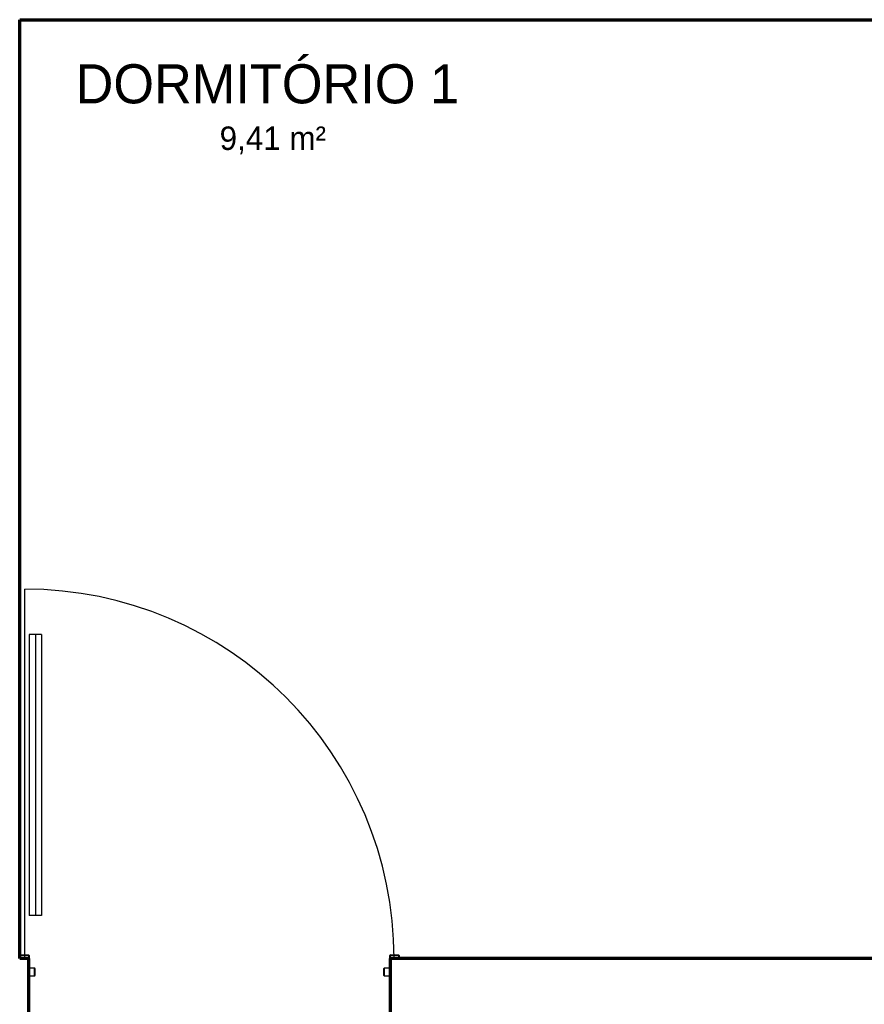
# Model space of a CAD drawing. Header units: millimetres. Extents: x -20654 to 2526, y -8238 to 977.
# Tile 216 of 219: x -10248.87 to -10246.71, y -4105.35 to -4102.83. Entities that reach past the tile are written whole.
import ezdxf

# ---------------------------------------------------------------- set-up
doc = ezdxf.new("R2010")
doc.units = ezdxf.units.MM
doc.layers.add('01 CONTORNO_dwg', color=252, linetype='Continuous')
doc.layers.add('HACHURA 09', color=9, linetype='Continuous')
doc.styles.add('Century Gothic', font='GOTHIC.TTF', dxfattribs={"height": 60})
doc.styles.add('Century Gothic_1', font='GOTHIC.TTF', dxfattribs={"height": 100})

msp = doc.modelspace()

# ---------------------------------------------------------------- hatches: boundary and pattern name
at = {"layer": 'HACHURA 09'}
h = msp.add_hatch(color=256, dxfattribs=at)
h.paths.add_polyline_path([(-10248.8501, -4105.2791), (-10248.8371, -4105.2791), (-10248.8371, -4105.2781), (-10248.8501, -4105.2781)], flags=0)
h.paths.add_polyline_path([(-10247.9288, -4105.2791), (-10247.9288, -4105.2781), (-10247.9418, -4105.2781), (-10247.9418, -4105.2791)], flags=0)
h.paths.add_polyline_path([(-10248.8506, -4105.2776), (-10248.8506, -4105.2776), (-10248.8506, -4105.2711), (-10248.8516, -4105.2711), (-10248.8516, -4105.2776)], flags=0)
h.paths.add_polyline_path([(-10247.9273, -4105.2776), (-10247.9273, -4105.2711), (-10247.9283, -4105.2711), (-10247.9282, -4105.2776)], flags=0)
h.paths.add_polyline_path([(-10248.8356, -4105.2776), (-10248.8356, -4105.2596), (-10248.8366, -4105.2596), (-10248.8366, -4105.2776)], flags=0)
h.paths.add_polyline_path([(-10247.9433, -4105.2776), (-10247.9423, -4105.2776), (-10247.9423, -4105.2596), (-10247.9433, -4105.2596)], flags=0)
h.paths.add_polyline_path([(-10247.9418, -4105.2591), (-10247.9287, -4105.2591), (-10247.9287, -4105.2581), (-10247.9418, -4105.2581)], flags=0)
h.paths.add_polyline_path([(-10248.8501, -4105.2591), (-10248.8371, -4105.2591), (-10248.8371, -4105.2581), (-10248.8501, -4105.2581)], flags=0)
h.paths.add_polyline_path([(-10247.9282, -4105.2576), (-10247.9273, -4105.2576), (-10247.9273, -4105.2266), (-10247.9282, -4105.2266), (-10247.9282, -4105.2341)], flags=0)
h.paths.add_polyline_path([(-10248.8516, -4105.2576), (-10248.8506, -4105.2576), (-10248.8506, -4105.2266), (-10248.8516, -4105.2266), (-10248.8516, -4105.256)], flags=0)
h.paths.add_polyline_path([(-10247.9042, -4105.2341), (-10247.9042, -4105.2266), (-10247.9052, -4105.2266), (-10247.9052, -4105.2341)], flags=0)
h.paths.add_polyline_path([(-10248.8746, -4105.2341), (-10248.8736, -4105.2341), (-10248.8736, -4105.2266), (-10248.8746, -4105.2266)], flags=0)
h.paths.add_polyline_path([(-10247.9057, -4105.2261), (-10247.9057, -4105.2251), (-10247.9267, -4105.2251), (-10247.9267, -4105.2261), (-10247.9134, -4105.2261)], flags=0)
h.paths.add_polyline_path([(-10248.8666, -4105.2261), (-10248.8521, -4105.2261), (-10248.8521, -4105.2251), (-10248.8731, -4105.2251), (-10248.8731, -4105.2261)], flags=0)

# ---------------------------------------------------------------- linework, layer by layer
at = {"layer": '01 CONTORNO_dwg', "lineweight": 70}
for p, q in [((-10248.8746, -4105.2341), (-10248.8746, -4102.8341)), ((-10248.8746, -4102.8341), (-10244.9546, -4102.8341)), ((-10248.8516, -4105.2341), (-10248.8746, -4105.2341)), ((-10248.8516, -4105.3941), (-10248.8516, -4105.2341)), ((-10244.9546, -4105.2341), (-10247.9273, -4105.2341)), ((-10247.9273, -4105.2341), (-10247.9273, -4105.3941))]:
    msp.add_line(p, q, dxfattribs=at)
at = {"layer": 'HACHURA 09'}
for p, q in [((-10248.8616, -4105.2341), (-10248.8616, -4104.2898)), ((-10248.8506, -4104.4058), (-10248.8506, -4105.1241)), ((-10248.8186, -4104.4058), (-10248.8506, -4104.4058)), ((-10248.8346, -4104.4058), (-10248.8346, -4105.1241)), ((-10248.8186, -4104.4058), (-10248.8186, -4105.1241)), ((-10248.8186, -4105.1241), (-10248.8506, -4105.1241)), ((-10248.8736, -4105.2266), (-10248.8736, -4105.2341)), ((-10248.8731, -4105.2251), (-10248.8521, -4105.2251)), ((-10248.8521, -4105.2261), (-10248.8731, -4105.2261)), ((-10248.8516, -4105.2341), (-10248.8516, -4105.2266)), ((-10248.8506, -4105.2266), (-10248.8506, -4105.2576)), ((-10247.9282, -4105.2576), (-10247.9282, -4105.2266)), ((-10247.9272, -4105.2266), (-10247.9272, -4105.2342)), ((-10247.9267, -4105.2251), (-10247.9057, -4105.2251)), ((-10247.9057, -4105.2261), (-10247.9267, -4105.2261)), ((-10247.9052, -4105.2341), (-10247.9052, -4105.2266)), ((-10247.9042, -4105.2266), (-10247.9042, -4105.2341)), ((-10248.8501, -4105.2581), (-10248.8371, -4105.2581)), ((-10248.8371, -4105.2591), (-10248.8501, -4105.2591)), ((-10248.8366, -4105.2776), (-10248.8366, -4105.2596)), ((-10248.8356, -4105.2596), (-10248.8356, -4105.2776)), ((-10247.9433, -4105.2776), (-10247.9433, -4105.2596)), ((-10247.9423, -4105.2596), (-10247.9423, -4105.2776)), ((-10247.9418, -4105.2581), (-10247.9287, -4105.2581)), ((-10247.9287, -4105.2591), (-10247.9418, -4105.2591)), ((-10248.8516, -4105.2711), (-10248.8506, -4105.2711)), ((-10248.8506, -4105.2711), (-10248.8506, -4105.2776)), ((-10248.8501, -4105.2781), (-10248.8371, -4105.2781)), ((-10248.8371, -4105.2791), (-10248.8501, -4105.2791)), ((-10247.9418, -4105.2781), (-10247.9288, -4105.2781)), ((-10247.9288, -4105.2791), (-10247.9418, -4105.2791)), ((-10247.9283, -4105.2711), (-10247.9273, -4105.2711)), ((-10247.9283, -4105.2776), (-10247.9283, -4105.2711))]:
    msp.add_line(p, q, dxfattribs=at)
for centre, radius, start, end in [((-10248.8616, -4105.2341), 0.9443, 0, 90), ((-10248.8731, -4105.2266), 0.0015, 90, 180), ((-10248.8731, -4105.2266), 0.0005, 90, 180), ((-10248.8521, -4105.2266), 0.0015, 0, 90), ((-10248.8521, -4105.2266), 0.0005, 0, 90), ((-10247.9267, -4105.2266), 0.0015, 90, 180), ((-10247.9267, -4105.2266), 0.0005, 90, 180), ((-10247.9057, -4105.2266), 0.0015, 0, 90), ((-10247.9057, -4105.2266), 0.0005, 0, 90), ((-10248.8501, -4105.2576), 0.0015, 185.1213, 270), ((-10248.8501, -4105.2576), 0.0005, 180, 270), ((-10248.8371, -4105.2596), 0.0015, 0, 90), ((-10248.8371, -4105.2596), 0.0005, 0, 90), ((-10247.9418, -4105.2596), 0.0015, 90, 180), ((-10247.9418, -4105.2596), 0.0005, 90, 180), ((-10247.9287, -4105.2576), 0.0005, 270, 0), ((-10247.9287, -4105.2576), 0.0015, 270, 354.8787), ((-10248.8501, -4105.2776), 0.0015, 180, 270), ((-10248.8501, -4105.2776), 0.0005, 180, 270), ((-10248.8371, -4105.2776), 0.0015, 270, 0), ((-10248.8371, -4105.2776), 0.0005, 270, 0), ((-10247.9418, -4105.2776), 0.0015, 180, 270), ((-10247.9418, -4105.2776), 0.0005, 180, 270), ((-10247.9288, -4105.2776), 0.0015, 270, 0), ((-10247.9288, -4105.2776), 0.0005, 270, 0)]:
    msp.add_arc(centre, radius, start, end, dxfattribs=at)

# ---------------------------------------------------------------- texts
at = {"layer": '01 CONTORNO_dwg'}
for s, height, style, p in [('DORMITÓRIO 1', 0.1, 'Century Gothic_1', (-10248.7316, -4103.048)), ('9,41 m²', 0.06, 'Century Gothic', (-10248.3633, -4103.1671))]:
    msp.add_text(s, height=height, dxfattribs=dict(at, style=style)).set_placement(p)

doc.saveas('drawing.dxf')
